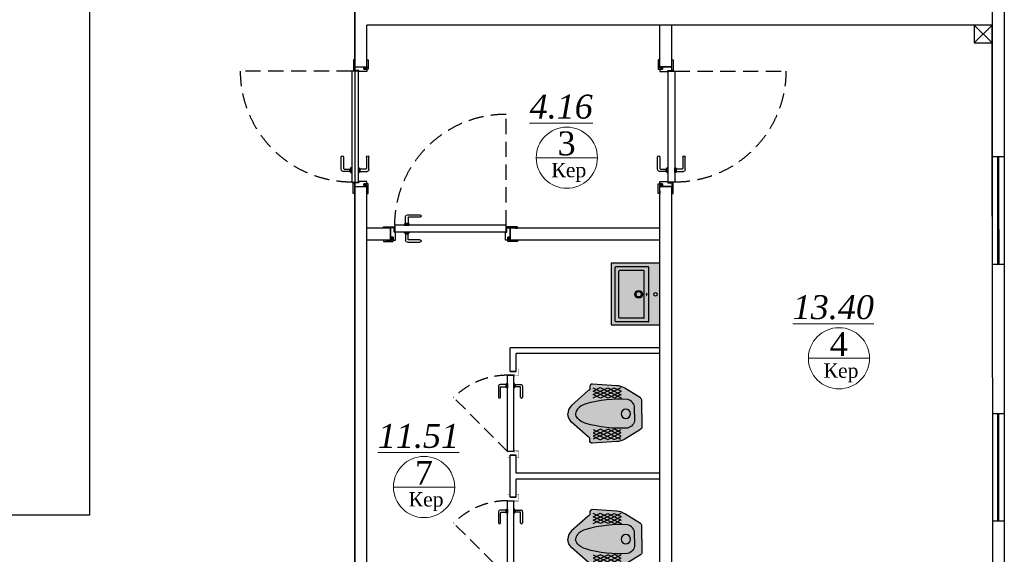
# Model space of a CAD drawing. Extents: x 4114239 to 5838486, y 780458 to 1383318.
# Tile 132 of 231: x 4347000 to 4355233, y 1188061 to 1192535. Entities that reach past the tile are written whole.
import ezdxf

# ---------------------------------------------------------------- set-up
doc = ezdxf.new("R2010")
doc.units = 0
doc.header["$MEASUREMENT"] = 0
doc.linetypes.add('Beruniy Xref$0$DASHED', pattern=[19.05, 12.7, -6.35])
doc.layers.add('.', color=7, linetype='Continuous', lineweight=15)
doc.layers.add('Стены', color=5, linetype='Continuous', lineweight=30)
doc.layers.add('РАЗРЕЗ', color=7, linetype='Continuous')
doc.layers.add('сан.техника', color=146, linetype='Continuous')
doc.styles.add('TIEMS', font='times.ttf')

# ---------------------------------------------------------------- blocks, each defined once
blk = doc.blocks.new('fffffffffffffffffffffffffffddddddddfz')
at = {"color": 0}
blk.add_lwpolyline([(3133299.4, 2648111.9), (3133449.4, 2648111.9), (3133449.4, 2647961.9), (3133299.4, 2647961.9)], close=True, dxfattribs=at)
for points in [[(3133449.4, 2648111.9), (3133299.4, 2647961.9)], [(3133449.4, 2647961.9), (3133299.4, 2648111.9)]]:
    blk.add_lwpolyline(points, dxfattribs=at)
blk = doc.blocks.new('asdgagasdfds')
at = {"layer": '.', "linetype": 'ByBlock', "lineweight": 25, "true_color": 0xffffff}
h = blk.add_hatch(color=7, dxfattribs=at)
h.dxf.hatch_style = 1
edge = h.paths.add_edge_path()
edge.add_line((0, 0), (0, 110.2))
edge.add_arc((-25.8, 110.2), 25.8, 360, 418.02861)
edge.add_line((-12.1, 132.1), (-141.1, 212.6))
edge.add_arc((-215.6, 93.2), 140.6, 418.02861, 448.08978)
edge.add_line((-210.9, 233.8), (-411.1, 247.5))
edge.add_arc((-412.6, 225.8), 21.7, 446.09627, 551.10373)
edge.add_arc((-460.2, 216.5), 26.9, 298.24081, 371.10373, ccw=False)
edge.add_line((-447.5, 192.8), (-587.1, 69.8))
edge.add_arc((-527.5, 2.2), 90.2, 491.38547, 541.37983)
edge.add_arc((-527.5, -2.2), 90.2, 538.62017, 588.61453)
edge.add_line((-587.1, -69.8), (-447.5, -192.8))
edge.add_arc((-460.2, -216.5), 26.9, 348.89627, 421.75919, ccw=False)
edge.add_arc((-412.6, -225.8), 21.7, 528.89627, 633.90373)
edge.add_line((-411.1, -247.5), (-210.9, -233.8))
edge.add_arc((-215.6, -93.2), 140.6, 271.91022, 301.97139)
edge.add_line((-141.1, -212.6), (-12.1, -132.1))
edge.add_arc((-25.8, -110.2), 25.8, 301.97139, 360)
edge.add_line((0, -110.2), (0, 0))
at = {"layer": 'сан.техника'}
for p, q in [((-408.1, 188.3), (-347.4, 218.6)), ((-226, 129.1), (-408.1, 214.1)), ((-406.6, 132.1), (-230.6, 215.6)), ((-406.6, 159.4), (-285.2, 215.6)), ((-282.2, 130.6), (-406.6, 188.3)), ((-347.4, 218.6), (-171.4, 132.1)), ((-174.5, 215.6), (-344.4, 130.6)), ((-285.2, 215.6), (-171.4, 157.9)), ((-171.4, 186.7), (-282.2, 130.6)), ((-230.6, 215.6), (-171.4, 189.8)), ((-344.4, 130.6), (-406.6, 159.4)), ((-174.5, 160.9), (-226, 129.1)), ((-226, -129.1), (-408.1, -214.1)), ((-344.4, -130.6), (-406.6, -159.4)), ((-282.2, -130.6), (-406.6, -188.3)), ((-406.6, -132.1), (-230.6, -215.6)), ((-406.6, -159.4), (-285.2, -215.6)), ((-347.4, -218.6), (-171.4, -132.1)), ((-174.5, -215.6), (-344.4, -130.6)), ((-285.2, -215.6), (-171.4, -157.9)), ((-171.4, -186.7), (-282.2, -130.6)), ((-174.5, -160.9), (-226, -129.1)), ((-408.1, -188.3), (-347.4, -218.6)), ((-230.6, -215.6), (-171.4, -189.8))]:
    blk.add_line(p, q, dxfattribs=at)
for points in [[(0, 0), (0, 110.2, 0.258751), (-12.1, 132.1), (-141.1, 212.6, 0.131924), (-210.9, 233.8), (-411.1, 247.5, 0.493186), (-433.9, 221.7, -0.329088), (-447.5, 192.8), (-587.1, 69.8, 0.221669), (-617.6, 0, 0.088906)], [(-60.7, 0), (-60.7, 47.1, 0.354811), (-119.8, 119.9, 0.085514), (-468.8, 82, 0.142911), (-538.5, 38, 0.179764), (-553.2, 0, 0.443949)], [(0, 0), (0, -110.2, -0.258751), (-12.1, -132.1), (-141.1, -212.6, -0.131924), (-210.9, -233.8), (-411.1, -247.5, -0.493186), (-433.9, -221.7, 0.329088), (-447.5, -192.8), (-587.1, -69.8, -0.221669), (-617.6, 0, -0.088906)], [(-60.7, 0), (-60.7, -47.1, -0.354811), (-119.8, -119.9, -0.085514), (-468.8, -82, -0.142911), (-538.5, -38, -0.179764), (-553.2, 0, -0.443949)]]:
    blk.add_lwpolyline(points, format="xyb", dxfattribs=at)
blk.add_circle((-133.5, 0), 39, dxfattribs=at)
blk = doc.blocks.new('*U1887')
at = {"color": 0, "linetype": 'Beruniy Xref$0$DASHED'}
blk.add_line((-193.5, 2.5), (-141.88, 54.12), dxfattribs=at)
at = {"color": 0}
for p, q in [((-131, 11.3), (-141.5, 11.3)), ((-129.5, 4.1), (-129.5, 9.8)), ((-197, 0), (-197, -5.71)), ((-141.5, 9.3), (-132, 9.3)), ((-132.5, 2.5), (-132.5, 3.5)), ((-132.5, 3.5), (-128.5, 3.5)), ((-128.5, 2.5), (-132.5, 2.5)), ((-132, 3.6), (-132, 3.5)), ((-131.5, 8.8), (-131.5, 4.1)), ((-129.5, 4.1), (-131.5, 4.1)), ((-129, 3.5), (-129, 3.6)), ((-128.5, 3.5), (-128.5, 2.5)), ((-117, 0), (-117, -5.71)), ((-132.5, -3), (-132.5, -4)), ((-132.5, -4), (-128.5, -4)), ((-132, -4.1), (-132, -4)), ((-131.5, -9.3), (-131.5, -4.6)), ((-129.5, -4.6), (-131.5, -4.6)), ((-129.5, -4.6), (-129.5, -10.3)), ((-129, -4), (-129, -4.1)), ((-128.5, -4), (-128.5, -3)), ((-141.5, -9.8), (-132, -9.8)), ((-131, -11.8), (-141.5, -11.8))]:
    blk.add_line(p, q, dxfattribs=at)
at = {"color": 0, "const_width": 0.2}
for points in [[(-199.5, 0), (-199.5, 2.5), (-194.5, 2.5), (-194.5, -4), (-192.5, -4), (-192.5, -8.5)], [(-114.5, 0), (-114.5, 2.5), (-119.5, 2.5), (-119.5, -4), (-121.5, -4), (-121.5, -8.5)], [(-193.5, -5), (-193.5, -8.21), (-199.5, -8.21), (-199.5, -5.71)], [(-120.5, -5), (-120.5, -8.21), (-114.5, -8.21), (-114.5, -5.71)]]:
    blk.add_lwpolyline(points, dxfattribs=at)
at = {"color": 0}
blk.add_lwpolyline([(-193.5, -3), (-193.5, 2.5), (-120.5, 2.5), (-120.5, -3), (-193.5, -3)], dxfattribs=at)
at = {"color": 0, "linetype": 'Beruniy Xref$0$DASHED'}
blk.add_arc((-193.5, 2.5), 73, 0, 45, dxfattribs=at)
at = {"color": 0}
for centre, radius, start, end in [((-141.5, 10.3), 1, 90, 270), ((-131, 9.8), 1.5, 0, 90), ((-132, 8.8), 0.5, 0, 90), ((-131.5, 3.6), 0.5, 90, 180), ((-129.5, 3.6), 0.5, 0, 90), ((-131.5, -4.1), 0.5, 180, 270), ((-132, -9.3), 0.5, 270, 0), ((-129.5, -4.1), 0.5, 270, 0), ((-141.5, -10.8), 1, 90, 270), ((-131, -10.3), 1.5, 270, 0)]:
    blk.add_arc(centre, radius, start, end, dxfattribs=at)
blk = doc.blocks.new('fgdsgsfdgsdd')
at = {"layer": '.', "linetype": 'ByBlock', "lineweight": 25, "true_color": 0xffffff}
h = blk.add_hatch(color=7, dxfattribs=at)
h.dxf.hatch_style = 1
h.paths.add_polyline_path([(0, 257.8), (-404.8, 257.8, 0.414214), (-406.5, 256.1), (-406.5, -256.1, 0.414214), (-404.8, -257.8), (0, -257.8)])
at = {"layer": 'сан.техника'}
for p, q in [((-372.4, -225.8), (-372.4, 222.6)), ((-372.4, -225.8), (-372.4, 222.6)), ((-97, 228.6), (-366.4, 228.6)), ((-97, 228.6), (-366.4, 228.6)), ((-341.7, -195.1), (-341.7, 191.9)), ((-341.7, -195.1), (-341.7, 191.9)), ((-135.4, 197.9), (-335.7, 197.9)), ((-135.4, 197.9), (-335.7, 197.9)), ((-129.4, -195.1), (-129.4, 191.9)), ((-129.4, -195.1), (-129.4, 191.9)), ((-91.1, -225.8), (-91.1, 222.6)), ((-91.1, -225.8), (-91.1, 222.6)), ((-97, -231.8), (-366.4, -231.8)), ((-97, -231.8), (-366.4, -231.8)), ((-135.4, -201.1), (-335.7, -201.1)), ((-135.4, -201.1), (-335.7, -201.1))]:
    blk.add_line(p, q, dxfattribs=at)
blk.add_lwpolyline([(0, -257.8), (0, 257.8), (-404.8, 257.8, 0.414214), (-406.5, 256.1), (-406.5, -256.1, 0.414214), (-404.8, -257.8)], format="xyb", close=True, dxfattribs=at)
for centre, radius in [((-176.3, -1.6), 32), ((-176.3, -1.6), 32), ((-176.3, -1.6), 22.2), ((-176.3, -1.6), 22.2), ((-35.6, -1.6), 14.9), ((-35.6, -1.6), 14.9)]:
    blk.add_circle(centre, radius, dxfattribs=at)
for centre, start, end in [((-366.4, 222.6), 90, 180), ((-366.4, 222.6), 90, 180), ((-335.7, 191.9), 90, 180), ((-335.7, 191.9), 90, 180), ((-135.4, 191.9), 0, 90), ((-135.4, 191.9), 0, 90), ((-97, 222.6), 0, 90), ((-97, 222.6), 0, 90), ((-366.4, -225.8), 180, 270), ((-366.4, -225.8), 180, 270), ((-335.7, -195.1), 180, 270), ((-335.7, -195.1), 180, 270), ((-135.4, -195.1), 270, 0), ((-135.4, -195.1), 270, 0), ((-97, -225.8), 270, 0), ((-97, -225.8), 270, 0)]:
    blk.add_arc(centre, 5.97, start, end, dxfattribs=at)
at = {"layer": 'сан.техника', "extrusion": (2.66779e-39, -9.6997e-41, -1)}
blk.add_ellipse((-109.1, -1.6), major_axis=(0, -10.5), ratio=0.321168, dxfattribs=at)
blk.add_ellipse((-109.1, -1.6), major_axis=(0, -10.5), ratio=0.321168, dxfattribs=at)
blk = doc.blocks.new('*U1891')
at = {"color": 0, "linetype": 'Beruniy Xref$0$DASHED'}
blk.add_line((-193.5, 2.5), (-193.5, 95.5), dxfattribs=at)
at = {"color": 0}
for p, q in [((-111, 11.3), (-121.5, 11.3)), ((-121.5, 9.3), (-112, 9.3)), ((-111.5, 8.8), (-111.5, 4.1)), ((-109.5, 4.1), (-109.5, 9.8)), ((-197, 0), (-197, -10)), ((-197, 0), (-197, -10)), ((-112.5, 2.5), (-112.5, 3.5)), ((-112.5, 3.5), (-108.5, 3.5)), ((-108.5, 2.5), (-112.5, 2.5)), ((-112, 3.6), (-112, 3.5)), ((-109.5, 4.1), (-111.5, 4.1)), ((-109, 3.5), (-109, 3.6)), ((-108.5, 3.5), (-108.5, 2.5)), ((-97, 0), (-97, -10)), ((-97, 0), (-97, -10)), ((-112.5, -3), (-112.5, -4)), ((-112.5, -4), (-108.5, -4)), ((-112, -4.1), (-112, -4)), ((-111.5, -9.3), (-111.5, -4.6)), ((-109.5, -4.6), (-111.5, -4.6)), ((-109.5, -4.6), (-109.5, -10.3)), ((-109, -4), (-109, -4.1)), ((-108.5, -4), (-108.5, -3)), ((-121.5, -9.8), (-112, -9.8)), ((-111, -11.8), (-121.5, -11.8))]:
    blk.add_line(p, q, dxfattribs=at)
for points in [[(-194, 0.2), (-196.2, 0.2), (-196.2, 0.2), (-201, 0.2), (-201, 0), (-203, 0), (-203, 0), (-203, 1.2), (-194, 1.2)], [(-100, 0.2), (-97.8, 0.2), (-97.8, 0.2), (-93, 0.2), (-93, 0), (-91, 0), (-91, 0), (-91, 1.2), (-100, 1.2)]]:
    blk.add_lwpolyline(points, close=True, dxfattribs=at)
for points in [[(-195, 0.2), (-195, 0.2), (-196.2, 0.2), (-196.2, 0.2), (-197, 0.2), (-197, -10), (-196.2, -10), (-196.2, -7.6), (-195, -7.6), (-195, -10), (-193, -10), (-193, -3.3), (-193.85, -3.3, -0.414214), (-194, -3.15), (-194, 0.2)], [(-99, 0.2), (-99, 0.2), (-97.8, 0.2), (-97.8, 0.2), (-97, 0.2), (-97, -10), (-97.8, -10), (-97.8, -7.6), (-99, -7.6), (-99, -10), (-101, -10), (-101, -3.3), (-100.15, -3.3, 0.414214), (-100, -3.15), (-100, 0.2)]]:
    blk.add_lwpolyline(points, format="xyb", close=True, dxfattribs=at)
for points in [[(-193.5, -3), (-193.5, 2.5), (-100.5, 2.5), (-100.5, -3), (-193.5, -3)], [(-195, -7.6), (-196.2, -7.6), (-196.2, -10.2), (-201, -10.2), (-201, -10), (-203, -10), (-203, -10), (-203, -11.2), (-195, -11.2), (-195, -7.6)], [(-99, -7.6), (-97.8, -7.6), (-97.8, -10.2), (-93, -10.2), (-93, -10), (-91, -10), (-91, -10), (-91, -11.2), (-99, -11.2), (-99, -7.6)]]:
    blk.add_lwpolyline(points, dxfattribs=at)
at = {"color": 0, "linetype": 'Beruniy Xref$0$DASHED'}
blk.add_arc((-193.5, 2.5), 93, 0, 90, dxfattribs=at)
at = {"color": 0}
for centre, radius, start, end in [((-121.5, 10.3), 1, 90, 270), ((-112, 8.8), 0.5, 0, 90), ((-111, 9.8), 1.5, 0, 90), ((-111.5, 3.6), 0.5, 90, 180), ((-109.5, 3.6), 0.5, 0, 90), ((-111.5, -4.1), 0.5, 180, 270), ((-109.5, -4.1), 0.5, 270, 0), ((-121.5, -10.8), 1, 90, 270), ((-112, -9.3), 0.5, 270, 0), ((-111, -10.3), 1.5, 270, 0)]:
    blk.add_arc(centre, radius, start, end, dxfattribs=at)
blk = doc.blocks.new('*U1892')
at = {"color": 0, "linetype": 'Beruniy Xref$0$DASHED'}
blk.add_line((193.5, 2.5), (193.5, 95.5), dxfattribs=at)
at = {"color": 0}
for p, q in [((109.5, 4.1), (109.5, 9.8)), ((111, 11.3), (121.5, 11.3)), ((111.5, 8.8), (111.5, 4.1)), ((121.5, 9.3), (112, 9.3)), ((97, 0), (97, -10)), ((97, 0), (97, -10)), ((112.5, 3.5), (108.5, 3.5)), ((108.5, 3.5), (108.5, 2.5)), ((108.5, 2.5), (112.5, 2.5)), ((109, 3.5), (109, 3.6)), ((109.5, 4.1), (111.5, 4.1)), ((112, 3.6), (112, 3.5)), ((112.5, 2.5), (112.5, 3.5)), ((197, 0), (197, -10)), ((197, 0), (197, -10)), ((108.5, -4), (108.5, -3)), ((112.5, -4), (108.5, -4)), ((109, -4), (109, -4.1)), ((109.5, -4.6), (109.5, -10.3)), ((109.5, -4.6), (111.5, -4.6)), ((111.5, -9.3), (111.5, -4.6)), ((112, -4.1), (112, -4)), ((112.5, -3), (112.5, -4)), ((111, -11.8), (121.5, -11.8)), ((121.5, -9.8), (112, -9.8))]:
    blk.add_line(p, q, dxfattribs=at)
for points in [[(100, 0.2), (97.8, 0.2), (97.8, 0.2), (93, 0.2), (93, 0), (91, 0), (91, 0), (91, 1.2), (100, 1.2)], [(194, 0.2), (196.2, 0.2), (196.2, 0.2), (201, 0.2), (201, 0), (203, 0), (203, 0), (203, 1.2), (194, 1.2)]]:
    blk.add_lwpolyline(points, close=True, dxfattribs=at)
for points in [[(99, 0.2), (99, 0.2), (97.8, 0.2), (97.8, 0.2), (97, 0.2), (97, -10), (97.8, -10), (97.8, -7.6), (99, -7.6), (99, -10), (101, -10), (101, -3.3), (100.15, -3.3, -0.414214), (100, -3.15), (100, 0.2)], [(195, 0.2), (195, 0.2), (196.2, 0.2), (196.2, 0.2), (197, 0.2), (197, -10), (196.2, -10), (196.2, -7.6), (195, -7.6), (195, -10), (193, -10), (193, -3.3), (193.85, -3.3, 0.414214), (194, -3.15), (194, 0.2)]]:
    blk.add_lwpolyline(points, format="xyb", close=True, dxfattribs=at)
for points in [[(193.5, -3), (193.5, 2.5), (100.5, 2.5), (100.5, -3), (193.5, -3)], [(99, -7.6), (97.8, -7.6), (97.8, -10.2), (93, -10.2), (93, -10), (91, -10), (91, -10), (91, -11.2), (99, -11.2), (99, -7.6)], [(195, -7.6), (196.2, -7.6), (196.2, -10.2), (201, -10.2), (201, -10), (203, -10), (203, -10), (203, -11.2), (195, -11.2), (195, -7.6)]]:
    blk.add_lwpolyline(points, dxfattribs=at)
at = {"color": 0, "linetype": 'Beruniy Xref$0$DASHED'}
blk.add_arc((193.5, 2.5), 93, 90, 180, dxfattribs=at)
at = {"color": 0}
for centre, radius, start, end in [((111, 9.8), 1.5, 90, 180), ((112, 8.8), 0.5, 90, 180), ((121.5, 10.3), 1, 270, 90), ((109.5, 3.6), 0.5, 90, 180), ((111.5, 3.6), 0.5, 0, 90), ((109.5, -4.1), 0.5, 180, 270), ((111.5, -4.1), 0.5, 270, 0), ((111, -10.3), 1.5, 180, 270), ((112, -9.3), 0.5, 180, 270), ((121.5, -10.8), 1, 270, 90)]:
    blk.add_arc(centre, radius, start, end, dxfattribs=at)
blk = doc.blocks.new('fgfgfggggggggggggggggggdffx')
at = {"color": 0}
for points in [[(3169449.1, 2635249.4), (3169549.2, 2635249.4)], [(3169449.1, 2634349.4), (3169549.3, 2634349.4)]]:
    blk.add_lwpolyline(points, dxfattribs=at)
at = {"color": 5, "const_width": 20}
blk.add_lwpolyline([(3169499.2, 2634349.4), (3169499.2, 2635249.4)], dxfattribs=at)

msp = doc.modelspace()

# ---------------------------------------------------------------- linework, layer by layer
at = {"lineweight": 0, "ltscale": 100}
for p, q in [((4351831.3134, 1191379.3232), (4351319.3134, 1191379.3232)), ((4354106.954, 1189701.0776), (4353594.954, 1189701.0776)), ((4350637.8154, 1188623.9972), (4350125.8154, 1188623.9972))]:
    msp.add_line(p, q, dxfattribs=at)
at = {"color": 0}
for points in [[(4318983.1658, 1201989.9005), (4349802.28, 1201989.9005), (4349802.28, 1185989.9005), (4318983.1658, 1185989.9005)], [(4321183.1658, 1200589.9005), (4347583.1658, 1200589.9005), (4347583.1658, 1188389.9005), (4321183.1658, 1188389.9005)]]:
    msp.add_lwpolyline(points, close=True, dxfattribs=at)
for points in [[(4349802.28, 1192139.9042), (4349802.28, 1195389.9005)], [(4355232.3885, 1193089.9145), (4355233.3943, 1185889.9005), (4348817.7254, 1185889.9005)], [(4355132.3885, 1193089.9005), (4355133.3803, 1185989.9005), (4348817.7254, 1185989.9005)], [(4355132.4722, 1192489.9005), (4349902.28, 1192489.9005)], [(4349902.28, 1192139.8917), (4349902.28, 1192489.9005)], [(4352352.3719, 1192139.9005), (4352352.3719, 1192489.9005)], [(4352352.3719, 1192139.9005), (4352352.3719, 1192489.9005)], [(4352452.3719, 1192139.9005), (4352452.3719, 1192489.9005)], [(4355132.3803, 1190889.9005), (4355132.3803, 1192389.9005)], [(4352352.3719, 1192139.9005), (4352452.3719, 1192139.9005)], [(4349802.28, 1185989.9005), (4349802.28, 1191139.9043)], [(4349902.28, 1185989.9005), (4349902.28, 1191139.8918)], [(4352352.3719, 1185989.9005), (4352352.3719, 1191139.9005)], [(4352352.3719, 1190889.9005), (4352352.3719, 1191139.9005)], [(4352352.3719, 1191139.9005), (4352452.3719, 1191139.9005)], [(4352452.3719, 1185989.9005), (4352452.3719, 1191139.9005)], [(4350102.3719, 1190789.9005), (4349902.3719, 1190789.9005)], [(4350102.3719, 1190689.9005), (4350102.3719, 1190789.9005)], [(4352352.3719, 1190789.9005), (4351102.3719, 1190789.9005)], [(4351102.3719, 1190689.9005), (4351102.3719, 1190789.9005)], [(4350102.3719, 1190689.9005), (4349902.3719, 1190689.9005)], [(4352352.3719, 1190689.9005), (4351102.3719, 1190689.9005)]]:
    msp.add_lwpolyline(points, dxfattribs=at)
at = {"layer": 'РАЗРЕЗ', "color": 5, "linetype": 'ByBlock', "lineweight": 25, "ltscale": 2}
for p, q in [((4352352.3719, 1189789.9005), (4351102.3719, 1189789.9005)), ((4352352.3719, 1189739.9005), (4351152.3719, 1189739.9005)), ((4351152.3719, 1189589.9005), (4351102.3719, 1189589.9005)), ((4351152.3719, 1188889.9005), (4351102.3719, 1188889.9005)), ((4352352.3719, 1188739.9005), (4351152.3719, 1188739.9005)), ((4352352.3719, 1188689.9005), (4351152.3719, 1188689.9005)), ((4351152.3719, 1188539.9005), (4351102.3719, 1188539.9005))]:
    msp.add_line(p, q, dxfattribs=at)
for points in [[(4351102.3719, 1189589.9005), (4351102.3719, 1189789.9005)], [(4351152.3719, 1189589.9005), (4351152.3719, 1189739.9005)], [(4351102.3719, 1188539.9005), (4351102.3719, 1188889.9005)], [(4351152.3719, 1188739.9005), (4351152.3719, 1188889.9005)], [(4351152.3719, 1188539.9005), (4351152.3719, 1188689.9005)]]:
    msp.add_lwpolyline(points, dxfattribs=at)
at = {"layer": 'Стены', "color": 0, "linetype": 'ByBlock', "lineweight": 0, "ltscale": 100}
for centre in [(4351575.3134, 1191379.3232), (4353850.954, 1189701.0776), (4350381.8154, 1188623.9972)]:
    msp.add_circle(centre, 256, dxfattribs=at)

# ---------------------------------------------------------------- block references
at = {"color": 0, "xscale": -1}
for name, p, rotation in [('fffffffffffffffffffffffffffddddddddfz', (1221682.9664, 3840451.7582), 180), ('fgfgfggggggggggggggggggdffx', (1184947.9708, 3824853.623), 180.0160080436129)]:
    msp.add_blockref(name, p, dxfattribs=dict(at, rotation=rotation))
at = {"color": 216, "lineweight": 30}
for name, p, xscale, yscale, zscale, rotation in [('*U1891', (4349802.0275, 1190169.9044), -9.999998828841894, 9.999998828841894, 9.999998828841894, 89.99283803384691), ('*U1892', (4352452.1194, 1190169.8819), -9.999998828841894, 9.999998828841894, 9.999998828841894, 269.9928380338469), ('*U1891', (4349132.3783, 1190790.0249), -9.999998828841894, 9.999998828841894, 9.999998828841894, 359.9928380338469), ('*U1887', (4351102.3719, 1190613.6505), 8.749999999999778, 8.749999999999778, 8.749999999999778, 90.00000010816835), ('*U1887', (4351102.3719, 1189563.6505), 8.749999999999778, 8.749999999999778, 8.749999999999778, 90.00000010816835)]:
    msp.add_blockref(name, p, dxfattribs=dict(at, xscale=xscale, yscale=yscale, zscale=zscale, rotation=rotation))
at = {"color": 1, "linetype": 'ByBlock', "rotation": 359.9999999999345}
msp.add_blockref('fgdsgsfdgsdd', (4352352.3719, 1190238.2621), dxfattribs=at)
at = {"color": 1, "linetype": 'ByBlock', "xscale": -1, "rotation": 180}
for p in [(4352202.3719, 1189237.5017), (4352202.3719, 1188187.5017)]:
    msp.add_blockref('asdgagasdfds', p, dxfattribs=at)
at = {"color": 0}
msp.add_blockref('fgfgfggggggggggggggggggdffx', (1185683.7518, -1446009.4466), dxfattribs=at)

# ---------------------------------------------------------------- texts
at = {"lineweight": 0, "ltscale": 100, "char_height": 200, "attachment_point": 5, "style": 'TIEMS'}
for s, insert in [('\\A1;{\\fTimes New Roman|b0|i1|c204|p18;\\L4.16}', (4351528.0551, 1191805.0832)), ('\\A1;3', (4351573.6038, 1191497.9226)), ('\\A1;{\\fTimes New Roman|b0|i1|c204|p18;\\L13.40}', (4353803.6956, 1190126.8376)), ('\\A1;4', (4353849.2444, 1189819.677)), ('\\A1;{\\fTimes New Roman|b0|i1|c204|p18;\\L11.51}', (4350334.5571, 1189049.7572)), ('\\A1;7', (4350380.1058, 1188742.5966))]:
    msp.add_mtext(s, dxfattribs=dict(at, insert=insert))
at = {"lineweight": 0, "ltscale": 100, "char_height": 120, "width": 925.176842, "attachment_point": 5, "style": 'TIEMS'}
for insert in [(4351592.2274, 1191256.9475), (4353867.868, 1189578.7019), (4350398.7294, 1188501.6214)]:
    msp.add_mtext('\\A1;Кер', dxfattribs=dict(at, insert=insert))

doc.saveas('drawing.dxf')
